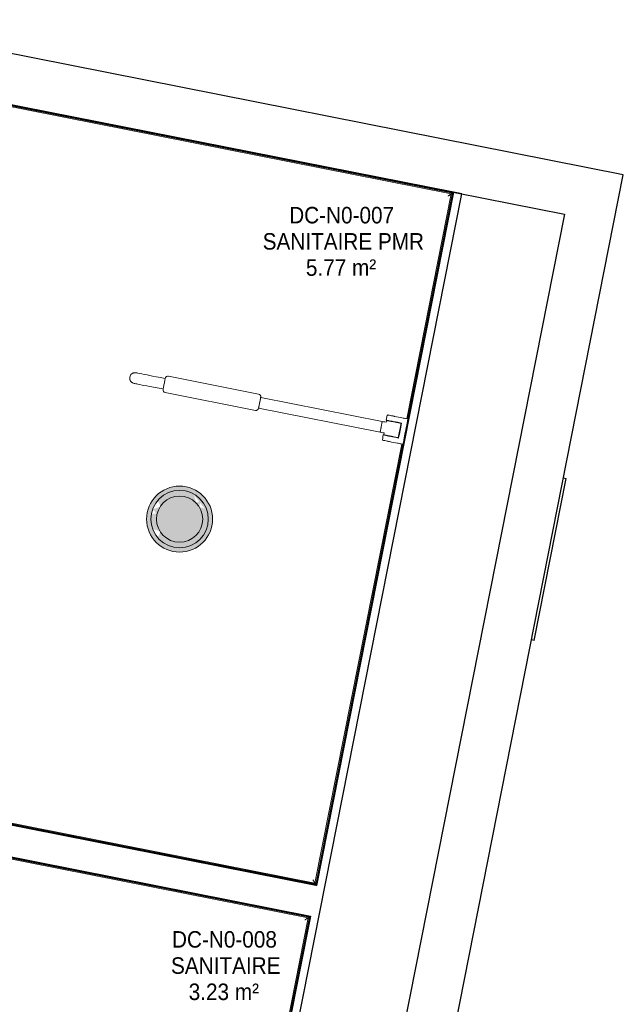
# Model space of a CAD drawing. Header units: millimetres. Extents: x -2845 to 74565, y -36590 to 13748.
# Tile 51 of 53: x 58494 to 60324, y -21055 to -18072. Entities that reach past the tile are written whole.
import ezdxf

# ---------------------------------------------------------------- set-up
doc = ezdxf.new("R2010")
doc.units = ezdxf.units.MM
for name, color, linetype, lineweight in [('A-DETL-GENF', 7, 'Continuous', 18), ('A-DOOR', 7, 'Continuous', 25), ('A-FLOR-HRAL', 7, 'Continuous', 18), ('A-WALL', 7, 'Continuous', 25), ('ESPACE', 7, 'Continuous', 30), ('I-WALL', 7, 'Continuous', 25), ('INSTAL ELECTRIQUE', 7, 'Continuous', 18), ('MOBILIER', 7, 'Continuous', 18)]:
    doc.layers.add(name, color=color, linetype=linetype, lineweight=lineweight)
doc.styles.add('Arial_2', font='arial.ttf', dxfattribs={"width": 0.9, "height": 50})

# ---------------------------------------------------------------- blocks, each defined once
blk = doc.blocks.new('53_TRAPPE DE VISITE - 400x400-444114-2021_015_1111_DCE_1_50_N0 FINI_CFO_GEN')
at = {"layer": 'A-DOOR'}
for p, q in [((6283.5, -22990.7), (6380.4, -22500.2)), ((6372.6, -22498.7), (6380.4, -22500.2)), ((6283.5, -22990.7), (6275.6, -22989.2))]:
    blk.add_line(p, q, dxfattribs=at)
blk = doc.blocks.new('Garde-corps - Garde-corps-522138-2021_015_1111_DCE_1_50_N0 FINI_CFO_GEN')
at = {"layer": 'A-FLOR-HRAL'}
for p, q in [((3998.8, -18075.3), (3808.3, -19038.6)), ((4001.6, -18079.5), (3811.7, -19039.2)), ((4265, -18128), (3998.8, -18075.3)), ((4264.3, -18131.4), (4001.6, -18079.5)), ((6633, -18600), (4656.7, -18209.1)), ((6637.1, -18597.3), (4657.4, -18205.6)), ((6498.2, -19281.1), (6633, -18600)), ((6501.7, -19281.8), (6637.1, -18597.3)), ((3808.3, -19038.6), (3811.7, -19039.2)), ((3819.8, -19040.8), (3811.7, -19039.2)), ((6220, -20687.4), (6483.1, -19357.6)), ((6222.8, -20691.5), (6486.5, -19358.3)), ((3610.4, -20039.2), (3584.4, -20170.1)), ((3613.8, -20039.8), (3588.6, -20167.4)), ((3613.8, -20039.8), (3610.4, -20039.2)), ((3613.7, -20039.8), (3621.9, -20041.4)), ((3584.4, -20170.1), (6222.8, -20691.5)), ((3588.6, -20167.4), (6220, -20687.4))]:
    blk.add_line(p, q, dxfattribs=at)
for points in [[(4001.6, -18079.5), (4001.6, -18079.5), (4001.5, -18079.3), (4000.9, -18078.4), (4000, -18077.1), (3999.3, -18076), (3998.8, -18075.3)], [(6633, -18600), (6633, -18600), (6633.2, -18599.9), (6634, -18599.3), (6635.3, -18598.5), (6636.4, -18597.7), (6637.1, -18597.3)], [(3588.6, -20167.4), (3588.5, -20167.4), (3588.4, -20167.5), (3587.5, -20168.1), (3586.2, -20168.9), (3585.1, -20169.7), (3584.4, -20170.1)], [(6220, -20687.4), (6220, -20687.4), (6220.2, -20687.6), (6220.7, -20688.4), (6221.6, -20689.8), (6222.4, -20690.9), (6222.8, -20691.5)]]:
    blk.add_open_spline(points, degree=3, dxfattribs=at)
for points in [[(4008.1, -18089.2), (4007.7, -18088.6), (4007.1, -18087.6), (4005.7, -18085.6), (4004.5, -18083.8), (4003.4, -18082.2), (4002.5, -18080.8), (4001.9, -18079.9), (4001.6, -18079.4)], [(6623.3, -18606.5), (6623.8, -18606.2), (6624.8, -18605.5), (6626.8, -18604.2), (6628.6, -18602.9), (6630.2, -18601.8), (6631.6, -18600.9), (6632.5, -18600.3), (6633, -18600)], [(3598.2, -20160.9), (3597.7, -20161.2), (3596.7, -20161.9), (3594.7, -20163.2), (3592.9, -20164.5), (3591.3, -20165.6), (3589.9, -20166.5), (3589, -20167.1), (3588.5, -20167.4)], [(6213.5, -20677.7), (6213.9, -20678.3), (6214.6, -20679.3), (6215.9, -20681.2), (6217.1, -20683.1), (6218.2, -20684.7), (6219.1, -20686.1), (6219.7, -20687), (6220.1, -20687.5)]]:
    blk.add_open_spline(points, degree=3, knots=[0.3333333, 0.3333333, 0.3333333, 0.3333333, 0.375, 0.4166667, 0.5, 0.5416667, 0.5833333, 0.6509756, 0.6509756, 0.6509756, 0.6509756], dxfattribs=at)
blk = doc.blocks.new('Garde-corps - Garde-corps-522878-2021_015_1111_DCE_1_50_N0 FINI_CFO_GEN')
at = {"layer": 'A-FLOR-HRAL'}
for p, q in [((3547.9, -20354.6), (3565, -20268.2)), ((3551.4, -20355.3), (3567.8, -20272.4)), ((3565, -20268.2), (4810.7, -20514.4)), ((3567.8, -20272.4), (4810, -20517.8)), ((3547.9, -20354.6), (3551.4, -20355.3)), ((3559.5, -20356.9), (3551.3, -20355.3)), ((5202.4, -20595.4), (6199.3, -20792.4)), ((5203.1, -20592), (6203.4, -20789.6)), ((6199.3, -20792.4), (5968.7, -21958.1)), ((6203.4, -20789.7), (5971.4, -21962.3)), ((3333.1, -21440.9), (3350, -21355.2)), ((3337.2, -21438.1), (3353.4, -21355.9)), ((3353.4, -21355.9), (3350, -21355.2)), ((3353.4, -21355.9), (3361.5, -21357.5)), ((5971.4, -21962.3), (3333.1, -21440.9)), ((5968.7, -21958.1), (3337.2, -21438.1))]:
    blk.add_line(p, q, dxfattribs=at)
for points in [[(3567.8, -20272.4), (3567.8, -20272.4), (3567.7, -20272.2), (3567.1, -20271.3), (3566.2, -20270), (3565.5, -20268.9), (3565, -20268.2)], [(6199.3, -20792.4), (6199.3, -20792.4), (6199.5, -20792.3), (6200.3, -20791.7), (6201.6, -20790.8), (6202.7, -20790.1), (6203.4, -20789.6)], [(3337.2, -21438.1), (3337.2, -21438.1), (3337, -21438.2), (3336.2, -21438.8), (3334.8, -21439.7), (3333.7, -21440.4), (3333.1, -21440.9)], [(5968.7, -21958.1), (5968.7, -21958.1), (5968.8, -21958.3), (5969.3, -21959.2), (5970.2, -21960.5), (5971, -21961.6), (5971.4, -21962.3)]]:
    blk.add_open_spline(points, degree=3, dxfattribs=at)
for points in [[(3574.3, -20282.1), (3573.9, -20281.5), (3573.2, -20280.5), (3571.9, -20278.5), (3570.7, -20276.7), (3569.6, -20275.1), (3568.7, -20273.7), (3568.1, -20272.8), (3567.7, -20272.3)], [(6189.6, -20798.9), (6190.1, -20798.5), (6191.1, -20797.8), (6193.1, -20796.5), (6194.9, -20795.3), (6196.5, -20794.2), (6197.9, -20793.3), (6198.8, -20792.7), (6199.3, -20792.3)], [(3346.9, -21431.6), (3346.3, -21432), (3345.3, -21432.6), (3343.4, -21434), (3341.5, -21435.2), (3339.9, -21436.3), (3338.5, -21437.2), (3337.6, -21437.8), (3337.1, -21438.1)], [(5962.2, -21948.4), (5962.5, -21949), (5963.2, -21950), (5964.5, -21952), (5965.7, -21953.8), (5966.8, -21955.4), (5967.8, -21956.8), (5968.4, -21957.7), (5968.7, -21958.2)]]:
    blk.add_open_spline(points, degree=3, knots=[0.3333333, 0.3333333, 0.3333333, 0.3333333, 0.375, 0.4166667, 0.5, 0.5416667, 0.5833333, 0.6509756, 0.6509756, 0.6509756, 0.6509756], dxfattribs=at)
blk = doc.blocks.new('Sanitary_Accessories_HEWI_HEWI-Hinged-support-rail-rotatable-801-5_0001 - Default - please load Revit Family Type Catalog-584250-2021_015_1111_DCE_1_50_N0 FINI_CFO_GEN')
at = {"layer": 'A-DETL-GENF'}
for p, q in [((5664.6, -19145.3), (5663.4, -19146.3)), ((5665.9, -19144.3), (5664.6, -19145.3)), ((5667.3, -19143.5), (5665.9, -19144.3)), ((5668.7, -19142.8), (5667.3, -19143.5)), ((5670.3, -19142.2), (5668.7, -19142.8)), ((5671.8, -19141.8), (5670.3, -19142.2)), ((5675.1, -19141.5), (5671.8, -19141.8)), ((5678.6, -19141.9), (5675.1, -19141.5)), ((5679.6, -19142.1), (5678.6, -19141.9)), ((5681.2, -19142.4), (5679.6, -19142.1)), ((5683.4, -19142.8), (5681.2, -19142.4)), ((5687.9, -19143.7), (5683.4, -19142.8)), ((5695.7, -19145.3), (5687.9, -19143.7)), ((5702.8, -19146.7), (5695.7, -19145.3)), ((5658.9, -19154.8), (5658.6, -19158)), ((5658.6, -19158), (5658.9, -19161.2)), ((5659.8, -19151.7), (5658.9, -19154.8)), ((5658.9, -19161.2), (5659.3, -19162.8)), ((5659.3, -19162.8), (5659.8, -19164.3)), ((5661.3, -19148.9), (5659.8, -19151.7)), ((5659.8, -19164.3), (5660.5, -19165.8)), ((5660.5, -19165.8), (5661.4, -19167.2)), ((5662.3, -19147.5), (5661.3, -19148.9)), ((5661.4, -19167.2), (5662.3, -19168.5)), ((5663.4, -19146.3), (5662.3, -19147.5)), ((5662.3, -19168.5), (5663.4, -19169.7)), ((5663.4, -19169.7), (5664.6, -19170.8)), ((5664.6, -19170.8), (5665.9, -19171.7)), ((5665.9, -19171.7), (5668.8, -19173.3)), ((5668.8, -19173.3), (5671.9, -19174.2)), ((5671.9, -19174.2), (5674, -19174.6)), ((5674, -19174.6), (5677, -19175.2)), ((5677, -19175.2), (5679.8, -19175.8)), ((5711, -19148.3), (5702.8, -19146.7)), ((5727.6, -19151.6), (5711, -19148.3)), ((5738.9, -19153.8), (5727.6, -19151.6)), ((5745.5, -19155.1), (5738.9, -19153.8)), ((5766.1, -19159.2), (5745.5, -19155.1)), ((5762.9, -19175.4), (5762.2, -19178.5)), ((5762.2, -19178.5), (5762.9, -19175.4)), ((5763.5, -19172.3), (5762.9, -19175.4)), ((5762.9, -19175.4), (5763.5, -19172.3)), ((5764.1, -19169.3), (5763.5, -19172.3)), ((5763.5, -19172.3), (5764.1, -19169.3)), ((5764.7, -19166.2), (5764.1, -19169.3)), ((5764.1, -19169.3), (5764.7, -19166.2)), ((5765.2, -19163.6), (5764.7, -19166.2)), ((5764.7, -19166.2), (5765.2, -19163.6)), ((5765.6, -19161.5), (5765.2, -19163.6)), ((5765.2, -19163.6), (5765.6, -19161.5)), ((5765.6, -19161.5), (5766.1, -19159.2)), ((5765.9, -19159.9), (5765.6, -19161.5)), ((5766.2, -19158.7), (5765.9, -19159.9)), ((5767.3, -19155.9), (5766.2, -19158.7)), ((5768.3, -19154.7), (5767.3, -19155.9)), ((5769.6, -19153.6), (5768.3, -19154.7)), ((5771, -19152.9), (5769.6, -19153.6)), ((5772.6, -19152.4), (5771, -19152.9)), ((5775.6, -19152.4), (5772.6, -19152.4)), ((6049.3, -19206.6), (5775.6, -19152.4)), ((5679.8, -19175.8), (5683.2, -19176.4)), ((5683.2, -19176.4), (5689.3, -19177.6)), ((5689.3, -19177.6), (5696.4, -19179)), ((5696.4, -19179), (5701.7, -19180.1)), ((5701.7, -19180.1), (5710.4, -19181.8)), ((5710.4, -19181.8), (5719.6, -19183.6)), ((5719.6, -19183.6), (5726, -19184.9)), ((5726, -19184.9), (5735.8, -19186.8)), ((5735.8, -19186.8), (5759.8, -19190.9)), ((5759.6, -19191.8), (5759.5, -19195.1)), ((5759.5, -19195.1), (5760, -19196.6)), ((5759.8, -19190.9), (5759.6, -19191.8)), ((5760.1, -19189.3), (5759.8, -19190.9)), ((5759.8, -19190.9), (5760.1, -19189.3)), ((5760, -19196.6), (5760.8, -19198.1)), ((5760.5, -19187.2), (5760.1, -19189.3)), ((5760.1, -19189.3), (5760.5, -19187.2)), ((5761, -19184.6), (5760.5, -19187.2)), ((5760.5, -19187.2), (5761, -19184.6)), ((5760.8, -19198.1), (5761.8, -19199.4)), ((5761.6, -19181.5), (5761, -19184.6)), ((5761, -19184.6), (5761.6, -19181.5)), ((5762.2, -19178.5), (5761.6, -19181.5)), ((5761.6, -19181.5), (5762.2, -19178.5)), ((5761.8, -19199.4), (5763.1, -19200.4)), ((5763.1, -19200.4), (5765.9, -19201.5)), ((5765.9, -19201.5), (6039.6, -19255.6)), ((6055.5, -19216.4), (6049.1, -19248.8)), ((6052.1, -19207.7), (6049.3, -19206.6)), ((6051.7, -19235.8), (6052.3, -19232.7)), ((6053.3, -19208.7), (6052.1, -19207.7)), ((6052.3, -19232.7), (6052.9, -19229.5)), ((6052.9, -19229.5), (6053.5, -19226.5)), ((6054.4, -19210), (6053.3, -19208.7)), ((6053.5, -19226.5), (6054.1, -19223.5)), ((6054.1, -19223.5), (6054.6, -19220.9)), ((6055.2, -19211.4), (6054.4, -19210)), ((6054.6, -19220.9), (6055.1, -19218.7)), ((6055.1, -19218.7), (6055.4, -19217.2)), ((6055.6, -19213), (6055.2, -19211.4)), ((6055.4, -19217.2), (6055.6, -19216)), ((6423.9, -19289.3), (6055.5, -19216.4)), ((6055.6, -19216), (6055.6, -19213)), ((6039.6, -19255.6), (6042.6, -19255.7)), ((6042.6, -19255.7), (6044.1, -19255.2)), ((6044.1, -19255.2), (6045.6, -19254.4)), ((6045.6, -19254.4), (6046.9, -19253.4)), ((6046.9, -19253.4), (6047.9, -19252.1)), ((6047.9, -19252.1), (6049.1, -19249)), ((6049.1, -19249), (6049.2, -19248.2)), ((6049.1, -19248.8), (6417.5, -19321.7)), ((6049.2, -19248.2), (6049.5, -19246.6)), ((6049.5, -19246.6), (6050, -19244.5)), ((6050, -19244.5), (6050.5, -19241.8)), ((6050.5, -19241.8), (6051.1, -19238.8)), ((6051.1, -19238.8), (6051.7, -19235.8)), ((6417.5, -19321.7), (6423.9, -19289.3)), ((6423, -19294.1), (6422.6, -19296)), ((6423.2, -19292.9), (6423, -19294.1)), ((6423.5, -19291.6), (6423.2, -19292.9)), ((6423.9, -19289.3), (6423.5, -19291.6)), ((6427.9, -19290.1), (6423.9, -19289.3)), ((6431.8, -19290.9), (6427.9, -19290.1)), ((6435.7, -19291.7), (6431.8, -19290.9)), ((6436.3, -19288.9), (6435.7, -19291.7)), ((6437, -19280.2), (6436, -19285.1)), ((6436, -19285.1), (6437.8, -19285.5)), ((6436.9, -19286.1), (6436.3, -19288.9)), ((6438.4, -19286.4), (6436.9, -19286.1)), ((6438, -19275.3), (6437, -19280.2)), ((6437.8, -19285.5), (6442.8, -19286.4)), ((6439.1, -19270.1), (6438, -19275.3)), ((6439.3, -19286.6), (6438.4, -19286.4)), ((6440.5, -19269.7), (6439.1, -19270.1)), ((6441.1, -19287), (6439.3, -19286.6)), ((6442.1, -19270), (6440.5, -19269.7)), ((6451.4, -19289), (6441.1, -19287)), ((6443.7, -19270.3), (6442.1, -19270)), ((6442.8, -19286.4), (6450.1, -19287.9)), ((6445, -19270.6), (6443.7, -19270.3)), ((6448.6, -19271.3), (6445, -19270.6)), ((6451.8, -19271.9), (6448.6, -19271.3)), ((6450.1, -19287.9), (6452.2, -19288.3)), ((6457.9, -19290.3), (6451.4, -19289)), ((6453.8, -19272.3), (6451.8, -19271.9)), ((6452.2, -19288.3), (6454.3, -19288.7)), ((6455.7, -19272.7), (6453.8, -19272.3)), ((6454.3, -19288.7), (6457.3, -19289.3)), ((6457.6, -19273), (6455.7, -19272.7)), ((6457.3, -19289.3), (6464.4, -19290.7)), ((6459.5, -19273.4), (6457.6, -19273)), ((6460.9, -19290.9), (6457.9, -19290.3)), ((6461.5, -19273.8), (6459.5, -19273.4)), ((6462.9, -19291.3), (6460.9, -19290.9)), ((6467.5, -19275), (6461.5, -19273.8)), ((6465, -19291.7), (6462.9, -19291.3)), ((6464.4, -19290.7), (6470.4, -19291.9)), ((6467, -19292.1), (6465, -19291.7)), ((6469, -19292.5), (6467, -19292.1)), ((6473.5, -19276.2), (6467.5, -19275)), ((6471, -19292.9), (6469, -19292.5)), ((6470.4, -19291.9), (6482.4, -19294.3)), ((6472.8, -19293.2), (6471, -19292.9)), ((6474.5, -19293.6), (6472.8, -19293.2)), ((6479.5, -19277.4), (6473.5, -19276.2)), ((6476.7, -19294), (6474.5, -19293.6)), ((6481, -19294.9), (6476.7, -19294)), ((6482.4, -19294.3), (6479, -19311.2)), ((6487.7, -19279), (6479.5, -19277.4)), ((6490.6, -19279.6), (6487.7, -19279)), ((6492.6, -19280), (6490.6, -19279.6)), ((6494.7, -19280.4), (6492.6, -19280)), ((6501.7, -19281.8), (6494.7, -19280.4)), ((6497.9, -19300.9), (6501.7, -19281.8)), ((6417.9, -19319.9), (6417.5, -19321.7)), ((6417.5, -19321.7), (6425.4, -19323.3)), ((6418.1, -19319.1), (6417.9, -19319.9)), ((6418.3, -19318.1), (6418.1, -19319.1)), ((6418.5, -19317), (6418.3, -19318.1)), ((6418.7, -19315.7), (6418.5, -19317)), ((6419, -19314.4), (6418.7, -19315.7)), ((6419.4, -19312.2), (6419, -19314.4)), ((6419.9, -19310), (6419.4, -19312.2)), ((6420.2, -19308.5), (6419.9, -19310)), ((6420.5, -19307), (6420.2, -19308.5)), ((6420.7, -19305.5), (6420.5, -19307)), ((6421, -19304.1), (6420.7, -19305.5)), ((6421.3, -19302.6), (6421, -19304.1)), ((6421.6, -19301.1), (6421.3, -19302.6)), ((6422.1, -19298.8), (6421.6, -19301.1)), ((6422.6, -19296), (6422.1, -19298.8)), ((6425.4, -19323.3), (6429.3, -19324)), ((6429.3, -19324), (6428.2, -19329.6)), ((6474.3, -19328.7), (6475.2, -19323.9)), ((6475.2, -19323.9), (6476.2, -19319)), ((6476.8, -19322.5), (6475.7, -19328.1)), ((6476.2, -19319), (6477.1, -19314.2)), ((6477.9, -19316.8), (6476.8, -19322.5)), ((6477.1, -19314.2), (6481, -19294.9)), ((6479, -19311.2), (6477.9, -19316.8)), ((6492.8, -19326.4), (6494.1, -19320)), ((6494.1, -19320), (6495.4, -19313.7)), ((6495.4, -19313.7), (6496.6, -19307.3)), ((6496.6, -19307.3), (6497.9, -19300.9)), ((6425.2, -19340), (6424.2, -19344.9)), ((6424.2, -19344.9), (6425, -19346.1)), ((6425, -19346.1), (6425.8, -19346.3)), ((6426.1, -19335.1), (6425.2, -19340)), ((6425.8, -19346.3), (6427.4, -19346.6)), ((6427.1, -19330.2), (6426.1, -19335.1)), ((6430.7, -19330.9), (6427.1, -19330.2)), ((6427.4, -19346.6), (6428.5, -19346.8)), ((6428.2, -19329.6), (6429.4, -19329.9)), ((6428.5, -19346.8), (6429.8, -19347.1)), ((6429.4, -19329.9), (6431.2, -19330.2)), ((6429.8, -19347.1), (6431.3, -19347.4)), ((6432.1, -19331.2), (6430.7, -19330.9)), ((6431.2, -19330.2), (6433.1, -19330.6)), ((6431.3, -19347.4), (6435.3, -19348.1)), ((6434.5, -19331.7), (6432.1, -19331.2)), ((6433.1, -19330.6), (6436, -19331.2)), ((6437.2, -19332.2), (6434.5, -19331.7)), ((6435.3, -19348.1), (6438.7, -19348.8)), ((6436, -19331.2), (6440.1, -19332)), ((6439.2, -19332.6), (6437.2, -19332.2)), ((6438.7, -19348.8), (6440.6, -19349.2)), ((6441.2, -19333), (6439.2, -19332.6)), ((6440.1, -19332), (6442.2, -19332.4)), ((6440.6, -19349.2), (6442.4, -19349.6)), ((6443.3, -19333.4), (6441.2, -19333)), ((6442.2, -19332.4), (6444.2, -19332.8)), ((6442.4, -19349.6), (6444.4, -19349.9)), ((6445.4, -19333.8), (6443.3, -19333.4)), ((6444.2, -19332.8), (6446.3, -19333.2)), ((6444.4, -19349.9), (6446.3, -19350.3)), ((6447.4, -19334.2), (6445.4, -19333.8)), ((6446.3, -19333.2), (6452, -19334.3)), ((6446.3, -19350.3), (6452.3, -19351.5)), ((6449.4, -19334.6), (6447.4, -19334.2)), ((6455.4, -19335.8), (6449.4, -19334.6)), ((6452, -19334.3), (6456.3, -19335.2)), ((6452.3, -19351.5), (6458.3, -19352.7)), ((6461.4, -19337), (6455.4, -19335.8)), ((6456.3, -19335.2), (6459.4, -19335.8)), ((6458.3, -19352.7), (6464.3, -19353.9)), ((6459.4, -19335.8), (6462.4, -19336.4)), ((6467.5, -19338.2), (6461.4, -19337)), ((6462.4, -19336.4), (6465, -19336.9)), ((6464.3, -19353.9), (6470.4, -19355.1)), ((6465, -19336.9), (6467.4, -19337.4)), ((6467.4, -19337.4), (6468.8, -19337.6)), ((6473.5, -19339.4), (6467.5, -19338.2)), ((6468.8, -19337.6), (6470.9, -19338.1)), ((6470.9, -19338.1), (6472.3, -19338.4)), ((6472.3, -19338.4), (6474.3, -19328.7)), ((6474.6, -19333.7), (6473.5, -19339.4)), ((6475.7, -19328.1), (6474.6, -19333.7)), ((6486.5, -19358.3), (6487.8, -19351.9)), ((6487.8, -19351.9), (6489.1, -19345.5)), ((6489.1, -19345.5), (6490.3, -19339.2)), ((6490.3, -19339.2), (6491.6, -19332.8)), ((6491.6, -19332.8), (6492.8, -19326.4)), ((6470.4, -19355.1), (6471.1, -19355.2)), ((6471.1, -19355.2), (6472.2, -19355.4)), ((6472.2, -19355.4), (6473.7, -19355.7)), ((6473.7, -19355.7), (6475.5, -19356.1)), ((6475.5, -19356.1), (6478.5, -19356.7)), ((6478.5, -19356.7), (6481.6, -19357.3)), ((6481.6, -19357.3), (6482.9, -19357.6)), ((6482.9, -19357.6), (6486.5, -19358.3))]:
    blk.add_line(p, q, dxfattribs=at)
blk = doc.blocks.new('B02_ARC_rvt-1-2021_015_1111_DCE_1_50_N0 FINI_CFO_GEN')
at = {"layer": 'A-WALL'}
for p, q in [((6640, -18595.3), (3998.8, -18072.8)), ((4657.5, -18205.1), (6637.7, -18596.9)), ((5746.4, -23241.5), (6664.6, -18600.1)), ((6637.7, -18596.9), (6223.2, -20692.1)), ((6640, -18595.3), (6224.8, -20694.5)), ((6224.8, -20694.5), (6639.6, -18597.3)), ((6639.6, -18597.3), (6640, -18595.3)), ((6664.6, -18600.1), (6640, -18595.3)), ((6224.8, -20694.5), (3581.5, -20172.1)), ((3581.5, -20172.1), (6222.8, -20694.1)), ((6223.2, -20692.1), (3583.9, -20170.5)), ((3563.1, -20265.3), (6206.3, -20787.7)), ((6206.2, -20788.2), (3563.1, -20265.3)), ((5203.1, -20591.8), (6203.9, -20789.8)), ((6222.8, -20694.1), (6224.8, -20694.5)), ((6203.9, -20789.8), (5971.8, -21962.8)), ((6206.3, -20787.7), (5973.4, -21965.2)), ((5973.4, -21965.2), (6205.8, -20790.1)), ((6205.8, -20790.1), (6206.2, -20788.2))]:
    blk.add_line(p, q, dxfattribs=at)
at = {"layer": 'I-WALL'}
for p, q in [((3996.9, -18072.4), (6975.9, -18661.7)), ((7154.5, -18542.1), (4993, -18114.5)), ((7125, -18691.2), (7154.5, -18542.1)), ((6975.9, -18661.7), (6058.2, -23305.4)), ((6207, -23336.3), (7125, -18691.2))]:
    blk.add_line(p, q, dxfattribs=at)
at = {"layer": 'A-DOOR', "lineweight": 18}
blk.add_blockref('53_TRAPPE DE VISITE - 400x400-444114-2021_015_1111_DCE_1_50_N0 FINI_CFO_GEN', (600.4, 3038.3), dxfattribs=at)
at = {"layer": 'A-FLOR-HRAL', "lineweight": 18}
for name in ['Garde-corps - Garde-corps-522138-2021_015_1111_DCE_1_50_N0 FINI_CFO_GEN', 'Garde-corps - Garde-corps-522878-2021_015_1111_DCE_1_50_N0 FINI_CFO_GEN']:
    blk.add_blockref(name, (0, 0), dxfattribs=at)
at = {"layer": 'MOBILIER', "lineweight": 18}
blk.add_blockref('Sanitary_Accessories_HEWI_HEWI-Hinged-support-rail-rotatable-801-5_0001 - Default - please load Revit Family Type Catalog-584250-2021_015_1111_DCE_1_50_N0 FINI_CFO_GEN', (0, 0), dxfattribs=at)
blk = doc.blocks.new('604_DOWNLIGHT 200MM - 18W-V17-2021_015_1111_DCE_1_50_N0 FINI_CFO_GEN')
at = {"layer": 'INSTAL ELECTRIQUE', "true_color": 0xf6d57a}
h = blk.add_hatch(color=41, dxfattribs=at)
h.paths.add_polyline_path([(0, 100), (25.9, 96.6), (51.2, 85.7), (70.7, 70.7), (87, 49), (96.6, 25.9), (100, 0), (96.6, -25.9), (86.6, -50), (70.7, -70.7), (50, -86.6), (25.9, -96.6), (0, -100), (-25.9, -96.6), (-50, -86.6), (-70.7, -70.7), (-87, -49), (-96.6, -25.9), (-100, 0), (-96.2, 26.8), (-86.6, 50), (-70.7, 70.7), (-50, 86.6), (-25.9, 96.6), (-18.1, 97.6)])
h.paths.add_polyline_path([(0, 85.7), (-15.1, 85.7), (-43.5, 75.3), (-66.6, 55.9), (-81.8, 29.8), (-87, 0), (-81.8, -29.8), (-66.6, -55.9), (-43.5, -75.3), (-15.1, -85.7), (15.1, -85.7), (43.5, -75.3), (66.6, -55.9), (81.8, -29.8), (87, 0), (81.8, 29.8), (66.6, 55.9), (43.5, 75.3), (15.1, 85.7), (7, 85.7)])
h = blk.add_hatch(color=41, dxfattribs=at)
h.paths.add_polyline_path([(-49.5, 49.5), (-48.5, 53.6), (-53.3, 50.9), (-50, 49.7)])
h.paths.add_polyline_path([(-57.1, 38.1), (-64.7, 26.8), (-70, 0), (-87, 0), (-82.4, 25.9), (-78.3, 25.9), (-81.8, 29.8), (-66.6, 34.9)])
h.paths.add_polyline_path([(-15.1, 85.7), (15.1, 85.7), (43.5, 75.3), (66.6, 55.9), (79.9, 33), (79.9, 30.4), (81.8, 29.8), (87, 0), (70, 0), (64.7, 26.8), (49.5, 49.5), (26.8, 64.7), (0, 70), (-26.8, 64.7), (-50, 48.7), (-57.1, 38.1), (-66.6, 55.9), (-43.5, 75.3), (-18.1, 84.6)])
blk.add_hatch(color=41, dxfattribs=at).paths.add_polyline_path([(0, 70), (26.8, 64.7), (49.5, 49.5), (64.7, 26.8), (70, 0), (64.7, -26.8), (49.5, -49.5), (26.8, -64.7), (0, -70), (-26.8, -64.7), (-49.5, -49.5), (-64.7, -26.8), (-70, 0), (-64.7, 26.8), (-49.5, 49.5), (-26.8, 64.7), (-18.1, 66.4)])
h = blk.add_hatch(color=41, dxfattribs=at)
h.paths.add_polyline_path([(-57.1, -38.1), (-81.8, -29.8), (-70, -16.3), (-84.1, -16.3), (-87, 0), (-70, 0), (-64.7, -26.8), (-62.7, -29.8)])
h.paths.add_polyline_path([(49.5, -49.5), (44.1, -72.9), (59.2, -53.1), (57.1, -52.3)])
h.paths.add_polyline_path([(87, 0), (81.8, -29.8), (66.6, -55.9), (43.5, -75.3), (15.1, -85.7), (-15.1, -85.7), (-43.5, -75.3), (-66.6, -55.9), (-57.1, -38.1), (-49.5, -49.5), (-26.8, -64.7), (0, -70), (26.8, -64.7), (49.5, -49.5), (64.7, -26.8), (70, 0), (79.9, 0)])
h.paths.add_polyline_path([(70, -16.3), (69.9, -16.3), (70.5, -17), (71.7, -16.3)])
h.paths.add_polyline_path([(75.5, -31.9), (57.1, -38.1), (62.7, -48.6), (70.7, -38.1)])
at = {"layer": 'INSTAL ELECTRIQUE'}
for radius, start, end in [(100, 0, 180), (87, 0, 180), (70, 0, 180), (100, 180, 360), (87, 180, 360), (70, 180, 0)]:
    blk.add_arc((0, 0), radius, start, end, dxfattribs=at)
blk = doc.blocks.new('B02_ELE_rvt-1-2021_015_1111_DCE_1_50_N0 FINI_CFO_GEN')
at = {"layer": 'INSTAL ELECTRIQUE', "lineweight": 18, "extrusion": (0, 0, -1), "rotation": 180}
blk.add_blockref('604_DOWNLIGHT 200MM - 18W-V17-2021_015_1111_DCE_1_50_N0 FINI_CFO_GEN', (-5809.8, -19585.1), dxfattribs=at)

msp = doc.modelspace()

# ---------------------------------------------------------------- block references
at = {"lineweight": 5}
for name in ['B02_ARC_rvt-1-2021_015_1111_DCE_1_50_N0 FINI_CFO_GEN', 'B02_ELE_rvt-1-2021_015_1111_DCE_1_50_N0 FINI_CFO_GEN']:
    msp.add_blockref(name, (53169.3, 0), dxfattribs=at)

# ---------------------------------------------------------------- texts
at = {"layer": 'ESPACE', "color": 8, "true_color": 0x808080, "char_height": 50, "attachment_point": 1, "style": 'Arial_2'}
for s, insert, width in [('DC-N0-007', (59311.2, -18639.4), 382.405), ('SANITAIRE PMR', (59230.8, -18718.8), 573.607), ('5.77 m²', (59361.8, -18798.2), 256.139), ('DC-N0-008', (58956, -20832.9), 382.405), ('SANITAIRE', (58953, -20912.3), 386.013), ('3.23 m²', (59006.6, -20991.7), 256.139)]:
    msp.add_mtext(s, dxfattribs=dict(at, insert=insert, width=width))

doc.saveas('drawing.dxf')
